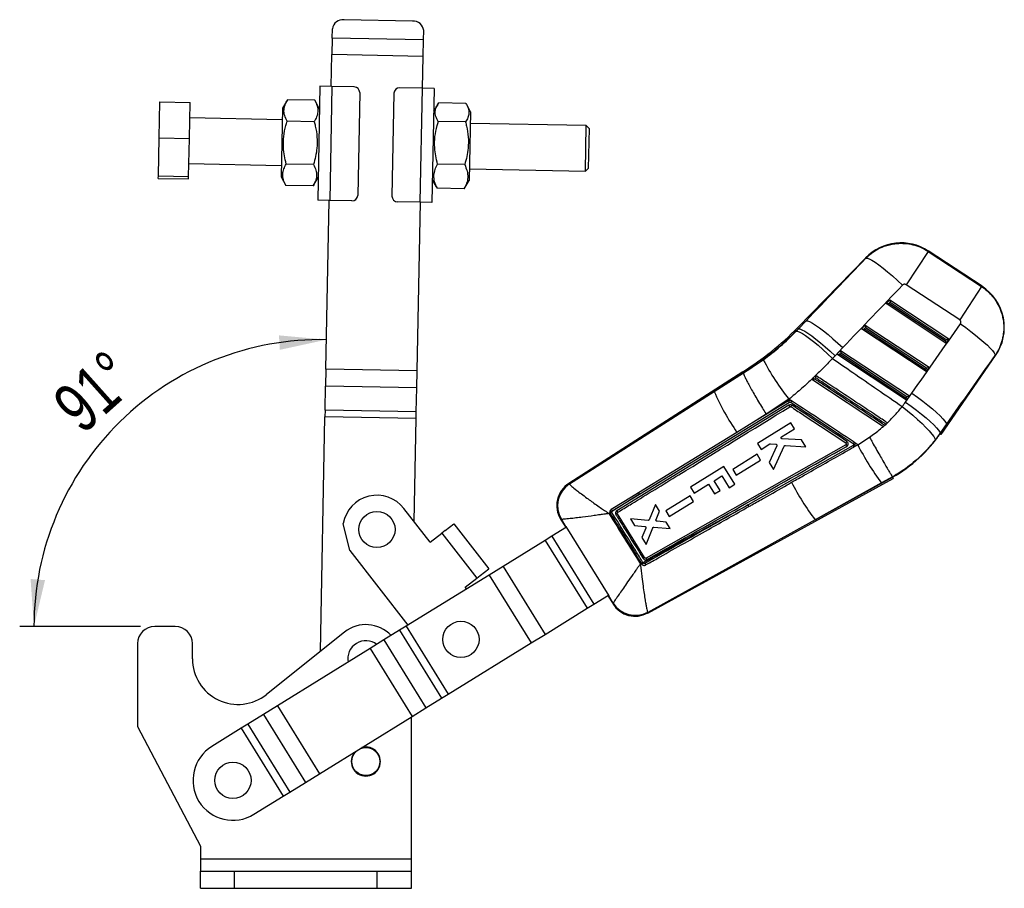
# Model space of a CAD drawing. Extents: x 53 to 379, y 16 to 291.
# Tile 13 of 17: x 53 to 122, y 211 to 272. Entities that reach past the tile are written whole.
import ezdxf

# ---------------------------------------------------------------- set-up
doc = ezdxf.new("R2010")
doc.units = 0
doc.layers.get('0').update_dxf_attribs({"linetype": 'CONTINUOUS'})
doc.layers.add('FORMATO', color=179, linetype='CONTINUOUS')
doc.styles.add('SLDTEXTSTYLE0', font='TXT', dxfattribs={"width": 0.75})
doc.dimstyles.new('SLDDIMSTYLE5', dxfattribs={"dimtxt": 3.5, "dimasz": 3.302, "dimexe": 0, "dimexo": 0.0625, "dimgap": 0.875, "dimtad": 1, "dimdec": 4, "dimlfac": 2.5, "dimzin": 12, "dimtxsty": 'SLDTEXTSTYLE0', "dimsah": 1, "dimcen": 0.09, "dimazin": 3, "dimtfac": 1, "dimtdec": 0, "dimtofl": 0, "dimtmove": 0, "dimatfit": 3, "dimtolj": 1, "dimtzin": 12})

# ---------------------------------------------------------------- blocks, each defined once
blk = doc.blocks.new('_D_9')
at = {"layer": 'FORMATO'}
blk.add_line((61.359, 229.137), (52.891, 229.137), dxfattribs=at)
blk.add_arc((74.002, 229.137), 20.111, 88.88865, 180, dxfattribs=at)
for points in [[(74.392, 249.244), (71.065, 249.547), (71.128, 248.533)], [(53.891, 229.137), (54.666, 232.387), (53.653, 232.47)]]:
    blk.add_solid(points, dxfattribs=at)
at = {"layer": 'FORMATO', "insert": (54.965, 245.146), "char_height": 3.5, "attachment_point": 1, "rotation": 41.80461, "style": 'SLDTEXTSTYLE0'}
blk.add_mtext('91°', dxfattribs=at)

msp = doc.modelspace()

# ---------------------------------------------------------------- linework, layer by layer
at = {"color": 7, "linetype": 'CONTINUOUS'}
for p, q in [((80.426393, 271.578496), (75.627296, 271.671595)), ((74.80203, 270.37691), (74.814736, 271.031913)), ((81.200826, 270.252779), (81.213532, 270.907782)), ((74.80203, 270.37691), (74.77978, 269.229973)), ((81.200826, 270.252779), (74.80203, 270.37691)), ((81.178576, 269.105842), (81.200826, 270.252779)), ((74.736515, 266.999701), (74.77978, 269.229973)), ((81.178576, 269.105842), (74.77978, 269.229973)), ((81.135311, 266.87557), (81.178576, 269.105842)), ((73.936665, 267.015218), (73.781501, 259.016723)), ((74.776507, 266.998926), (73.936665, 267.015218)), ((74.776507, 266.998926), (74.621343, 259.000431)), ((76.336214, 266.968669), (74.776507, 266.998926)), ((76.72838, 266.560986), (76.588732, 259.36234)), ((79.127929, 266.514436), (78.988281, 259.315791)), ((81.095318, 266.876346), (79.535612, 266.906603)), ((81.095318, 266.876346), (80.940154, 258.877851)), ((81.93516, 266.860054), (81.095318, 266.876346)), ((81.93516, 266.860054), (81.779996, 258.861559)), ((62.664397, 263.39854), (62.713145, 265.911435)), ((62.713145, 265.911435), (64.832747, 265.870316)), ((64.783999, 263.357422), (64.832747, 265.870316)), ((71.665429, 266.061312), (71.306121, 265.465947)), ((73.569685, 266.024371), (71.665429, 266.061312)), ((73.905632, 265.415519), (73.569685, 266.024371)), ((82.194638, 265.741724), (81.904127, 265.260355)), ((84.167519, 265.80989), (82.263263, 265.846831)), ((71.306121, 265.465947), (71.213023, 260.66685)), ((84.503638, 265.209926), (84.231487, 265.703159)), ((84.503638, 265.209926), (84.41054, 260.410829)), ((71.290605, 264.666098), (64.811824, 264.791781)), ((73.540571, 264.523542), (71.636314, 264.560483)), ((84.142368, 264.513402), (82.238112, 264.550343)), ((92.606594, 264.252585), (84.488122, 264.410077)), ((92.544529, 261.053187), (92.606594, 264.252585)), ((92.802678, 264.048744), (92.606594, 264.252585)), ((92.802678, 264.048744), (92.74837, 261.24927)), ((62.612442, 260.720306), (62.664397, 263.39854)), ((62.664397, 263.39854), (64.783999, 263.357422)), ((64.732043, 260.679187), (64.783999, 263.357422)), ((64.749758, 261.592383), (71.228539, 261.4667)), ((73.482341, 261.521886), (71.578085, 261.558827)), ((84.084311, 261.520633), (82.180055, 261.557574)), ((84.426056, 261.210679), (92.544529, 261.053187)), ((92.544529, 261.053187), (92.74837, 261.24927)), ((62.609234, 260.554966), (62.612442, 260.720306)), ((62.609234, 260.554966), (64.728836, 260.513847)), ((62.612442, 260.720306), (64.732043, 260.679187)), ((64.728836, 260.513847), (64.732043, 260.679187)), ((71.213023, 260.66685), (71.54897, 260.057998)), ((73.453226, 260.021057), (73.812534, 260.616422)), ((81.811029, 260.461258), (82.082652, 259.968983)), ((84.119464, 259.928523), (84.41054, 260.410829)), ((73.453226, 260.021057), (71.54897, 260.057998)), ((82.089795, 259.972925), (82.147148, 259.861294)), ((84.051405, 259.824353), (82.147148, 259.861294)), ((84.051405, 259.824353), (84.110943, 259.933665)), ((74.621343, 259.000431), (73.781501, 259.016723)), ((74.352184, 247.187978), (74.58135, 259.001206)), ((76.181049, 258.970174), (74.621343, 259.000431)), ((80.940154, 258.877851), (79.380447, 258.908108)), ((80.75098, 247.063846), (80.980147, 258.877075)), ((81.779996, 258.861559), (80.940154, 258.877851)), ((116.571232, 255.437019), (115.035194, 253.096445)), ((120.356105, 252.985373), (116.570076, 255.470014)), ((116.571232, 255.437019), (120.321543, 252.975819)), ((112.205746, 254.994008), (107.413807, 250.079326)), ((118.785505, 250.635245), (115.035194, 253.096445)), ((120.321543, 252.975819), (118.785505, 250.635245)), ((113.637439, 251.772664), (113.897911, 252.039808)), ((113.897911, 252.039808), (118.027118, 249.31414)), ((117.819246, 249.012275), (113.637439, 251.772664)), ((113.818298, 251.779236), (113.906548, 251.869746)), ((117.777519, 249.165775), (113.818298, 251.779236)), ((113.906548, 251.869746), (117.847947, 249.26805)), ((108.025189, 250.573585), (107.480177, 250.014613)), ((107.48683, 250.008127), (108.025189, 250.573585)), ((107.329735, 249.844345), (107.48683, 250.008127)), ((107.480177, 250.014613), (107.48683, 250.008127)), ((111.905908, 249.996781), (112.16638, 250.263925)), ((116.437386, 247.005576), (111.905908, 249.996781)), ((112.086767, 250.003352), (112.175018, 250.093863)), ((116.395658, 247.159076), (112.086767, 250.003352)), ((112.16638, 250.263925), (116.645258, 247.307441)), ((112.175018, 250.093863), (116.466087, 247.261351)), ((117.847947, 249.26805), (117.777519, 249.165775)), ((118.027118, 249.31414), (117.819246, 249.012275)), ((110.585935, 248.686641), (110.047575, 248.121182)), ((110.174377, 248.220897), (110.434849, 248.488041)), ((110.434849, 248.488041), (115.263397, 245.300742)), ((103.630779, 246.911556), (105.019307, 247.838603)), ((115.055526, 244.998877), (110.174377, 248.220897)), ((110.355237, 248.227469), (110.443487, 248.31798)), ((115.013798, 245.152377), (110.355237, 248.227469)), ((110.443487, 248.31798), (115.084227, 245.254652)), ((117.492752, 242.606983), (121.304938, 248.142933)), ((74.352184, 247.187978), (74.329057, 245.995847)), ((80.75098, 247.063846), (74.352184, 247.187978)), ((116.466087, 247.261351), (116.395658, 247.159076)), ((116.645258, 247.307441), (116.437386, 247.005576)), ((80.727853, 245.871715), (80.75098, 247.063846)), ((103.574579, 247.000703), (91.37782, 239.163161)), ((103.624015, 246.922285), (101.573127, 245.604399)), ((101.573127, 245.604399), (103.63085, 246.911248)), ((103.624015, 246.922285), (103.630779, 246.911556)), ((103.63085, 246.911248), (103.630779, 246.911556)), ((108.425893, 246.474622), (113.438785, 243.164418)), ((74.296461, 244.31554), (74.329057, 245.995847)), ((80.727853, 245.871715), (74.329057, 245.995847)), ((80.695257, 244.191409), (80.727853, 245.871715)), ((91.421852, 239.151358), (101.573127, 245.604399)), ((106.812496, 245.069608), (105.22469, 244.015291)), ((106.944085, 244.982766), (106.812496, 245.069608)), ((114.987845, 244.87187), (115.434839, 245.504472)), ((115.084227, 245.254652), (115.013798, 245.152377)), ((115.263397, 245.300742), (115.055526, 244.998877)), ((106.820092, 244.65151), (94.75599, 237.254944)), ((96.347871, 238.421137), (106.853245, 244.862416)), ((106.784893, 244.960151), (104.515035, 243.568529)), ((73.968214, 227.394885), (74.28721, 243.838688)), ((74.296461, 244.31554), (74.28721, 243.838688)), ((80.686006, 243.714556), (74.28721, 243.838688)), ((80.695257, 244.191409), (74.296461, 244.31554)), ((80.54589, 236.491777), (80.686006, 243.714556)), ((80.686006, 243.714556), (80.695257, 244.191409)), ((105.22469, 244.015291), (104.515035, 243.568529)), ((104.515035, 243.568529), (103.17473, 242.746894)), ((106.948805, 243.422085), (104.601046, 241.970105)), ((106.302441, 242.445623), (107.206635, 243.004844)), ((107.206635, 243.004844), (106.948805, 243.422085)), ((113.438785, 243.164418), (113.441159, 243.162851)), ((113.441159, 243.162851), (113.440429, 243.163333)), ((113.441159, 243.162851), (113.719572, 243.417241)), ((113.5286, 243.243882), (113.621541, 243.328214)), ((113.719572, 243.417241), (113.71813, 243.418193)), ((117.855688, 243.29747), (117.408694, 242.664868)), ((117.416406, 242.659557), (117.855688, 243.29747)), ((103.17473, 242.746894), (98.640787, 239.967988)), ((107.695794, 242.213244), (106.340174, 242.295196)), ((111.6359, 241.885681), (112.455751, 242.411552)), ((117.416406, 242.659557), (117.408694, 242.664868)), ((117.492752, 242.606983), (117.416406, 242.659557)), ((110.799911, 241.866832), (96.809405, 233.937056)), ((111.310739, 241.832932), (103.950226, 237.659018)), ((104.601046, 241.970105), (104.858895, 241.552846)), ((104.858895, 241.552846), (105.479136, 241.936438)), ((105.969807, 241.803563), (105.423268, 240.639553)), ((105.527904, 241.948312), (105.902246, 241.919692)), ((105.729543, 240.143936), (106.488683, 241.784272)), ((106.567769, 241.83114), (107.991201, 241.735192)), ((107.991201, 241.735192), (107.695794, 242.213244)), ((111.366675, 241.721478), (111.422435, 241.768242)), ((111.424013, 242.02557), (111.378172, 242.067326)), ((111.422435, 241.768242), (111.6359, 241.885681)), ((111.422435, 241.768242), (111.43061, 241.778788)), ((111.6359, 241.885681), (111.424013, 242.02557)), ((104.585295, 241.210416), (102.872333, 240.151029)), ((104.832383, 240.810562), (104.585295, 241.210416)), ((102.257651, 240.359085), (99.910778, 238.90824)), ((103.030668, 239.108661), (102.257651, 240.359085)), ((103.119434, 239.751162), (104.832383, 240.810562)), ((105.423268, 240.639553), (105.729543, 240.143936)), ((98.640787, 239.967988), (96.278527, 238.520423)), ((96.916361, 230.082864), (114.131585, 239.517488)), ((101.568132, 239.35616), (102.115736, 239.694691)), ((102.115736, 239.694691), (102.63083, 238.86148)), ((102.872333, 240.151029), (103.119434, 239.751162)), ((108.647016, 236.617432), (114.086322, 239.598387)), ((114.072742, 239.622645), (113.306929, 239.200038)), ((114.072781, 239.622586), (114.072742, 239.622645)), ((114.086322, 239.598387), (114.072781, 239.622586)), ((99.910778, 238.90824), (100.1687, 238.491027)), ((100.1687, 238.491027), (101.168295, 239.108979)), ((101.168295, 239.108979), (101.586665, 238.432227)), ((101.986503, 238.679408), (101.568132, 239.35616)), ((102.63083, 238.86148), (103.030668, 239.108661)), ((113.306929, 239.200038), (108.647016, 236.617432)), ((96.347871, 238.421137), (94.388792, 237.183896)), ((94.427639, 237.242909), (96.347871, 238.421137)), ((99.890046, 238.307791), (98.17711, 237.248415)), ((100.137133, 237.907936), (99.890046, 238.307791)), ((101.586665, 238.432227), (101.986503, 238.679408)), ((96.587557, 233.621071), (103.950226, 237.659018)), ((97.450819, 237.689554), (97.018515, 236.625369)), ((97.735584, 237.228723), (97.450819, 237.689554)), ((98.424211, 236.848547), (100.137133, 237.907936)), ((81.670974, 235.045286), (79.829117, 237.413315)), ((94.270076, 237.10889), (94.194768, 237.061307)), ((94.270076, 237.10889), (94.291223, 237.062839)), ((96.700324, 233.964797), (94.78719, 237.034327)), ((94.806584, 237.141825), (94.813832, 237.146849)), ((97.500178, 236.630936), (97.735584, 237.228723)), ((98.17711, 237.248415), (98.424211, 236.848547)), ((76.040271, 234.466342), (75.572459, 236.363911)), ((82.725537, 235.865526), (83.320701, 236.328447)), ((83.320701, 236.328447), (85.776511, 233.171075)), ((91.214305, 236.098235), (90.194339, 235.467688)), ((90.811475, 236.665441), (91.145928, 236.124433)), ((90.865474, 236.653093), (90.856291, 236.657098)), ((91.179426, 236.144941), (90.865474, 236.653093)), ((91.146897, 236.125027), (91.145928, 236.124433)), ((91.183778, 236.147605), (91.179426, 236.144941)), ((91.183778, 236.147605), (94.18997, 231.285867)), ((96.936199, 236.575013), (95.705668, 236.682326)), ((95.705668, 236.682326), (95.995738, 236.212922)), ((95.995738, 236.212922), (96.712965, 236.154844)), ((108.647016, 236.617432), (96.926026, 230.126273)), ((97.35349, 236.103179), (98.487874, 236.011303)), ((98.208564, 236.463306), (97.56845, 236.519879)), ((98.487874, 236.011303), (98.208564, 236.463306)), ((81.670974, 235.045286), (82.48084, 235.675201)), ((82.725537, 235.865526), (82.48084, 235.675201)), ((82.48084, 235.675201), (84.936651, 232.517829)), ((90.194339, 235.467688), (89.726517, 235.178479)), ((90.194339, 235.467688), (93.139016, 230.704404)), ((96.781899, 236.042815), (96.511753, 235.377885)), ((96.511753, 235.377885), (96.812647, 234.890964)), ((96.812647, 234.890964), (97.271523, 236.052117)), ((89.726517, 235.178479), (86.773389, 233.352846)), ((89.726517, 235.178479), (92.671194, 230.415195)), ((76.040271, 234.466342), (80.110251, 229.233674)), ((86.773389, 233.352846), (85.795215, 232.748136)), ((86.773389, 233.352846), (89.718066, 228.589562)), ((96.402194, 233.519584), (96.4748, 233.559335)), ((96.4748, 233.559335), (96.478837, 233.55286)), ((96.478837, 233.55286), (96.500048, 233.518835)), ((96.608107, 233.588243), (96.587557, 233.621071)), ((85.795215, 232.748136), (79.993437, 229.161459)), ((84.936651, 232.517829), (85.181347, 232.708155)), ((85.181347, 232.708155), (85.776511, 233.171075)), ((85.795215, 232.748136), (88.739892, 227.984852)), ((84.126785, 231.887914), (84.936651, 232.517829)), ((84.21671, 231.772299), (84.126785, 231.887914)), ((93.139016, 230.704404), (94.159444, 231.335235)), ((94.151854, 231.262073), (94.152305, 231.262355)), ((94.151854, 231.262073), (94.484286, 230.724334)), ((94.184033, 231.282162), (94.18997, 231.285867)), ((94.498019, 230.774027), (94.184033, 231.282162)), ((92.671194, 230.415195), (93.139016, 230.704404)), ((94.497288, 230.766863), (94.498019, 230.774027)), ((89.718066, 228.589562), (92.671194, 230.415195)), ((96.918166, 230.137346), (96.926026, 230.126273)), ((79.993437, 229.161459), (79.525615, 228.87225)), ((79.993437, 229.161459), (82.938114, 224.398175)), ((63.798695, 229.137174), (62.358695, 229.137174)), ((75.659831, 228.747582), (70.197182, 224.37939)), ((79.525615, 228.87225), (78.428793, 228.194191)), ((79.525615, 228.87225), (82.470292, 224.108965)), ((88.739892, 227.984852), (89.718066, 228.589562)), ((61.158695, 227.937174), (61.158695, 222.137174)), ((64.998695, 226.878601), (64.998695, 227.937174)), ((78.428793, 228.194191), (77.450619, 227.589481)), ((78.428793, 228.194191), (81.37347, 223.430907)), ((82.938114, 224.398175), (88.739892, 227.984852)), ((77.450619, 227.589481), (70.968372, 223.582136)), ((77.450619, 227.589481), (80.395296, 222.826197)), ((82.470292, 224.108965), (82.938114, 224.398175)), ((81.37347, 223.430907), (82.470292, 224.108965)), ((69.990198, 222.977425), (68.893376, 222.299367)), ((70.968372, 223.582136), (69.990198, 222.977425)), ((69.990198, 222.977425), (72.934875, 218.214141)), ((70.968372, 223.582136), (73.913049, 218.818851)), ((80.395296, 222.826197), (81.37347, 223.430907)), ((68.893376, 222.299367), (68.425554, 222.010158)), ((68.893376, 222.299367), (71.838054, 217.536083)), ((73.913049, 218.818851), (80.395296, 222.826197)), ((80.358695, 212.827174), (80.358695, 222.80357)), ((61.158695, 222.137174), (65.558695, 213.737174)), ((68.425554, 222.010158), (66.366357, 220.737156)), ((68.425554, 222.010158), (71.370231, 217.246873)), ((72.934875, 218.214141), (73.913049, 218.818851)), ((71.838054, 217.536083), (72.934875, 218.214141)), ((71.370231, 217.246873), (71.838054, 217.536083)), ((69.311034, 215.973871), (71.370231, 217.246873)), ((65.558695, 213.737174), (65.558695, 212.827174)), ((65.558695, 212.827174), (65.558695, 211.987174)), ((80.358695, 212.827174), (65.558695, 212.827174)), ((80.358695, 211.987174), (80.358695, 212.827174)), ((65.558695, 211.987174), (67.958695, 211.987174)), ((65.558695, 210.787174), (65.558695, 211.987174)), ((67.958695, 210.787174), (67.958695, 211.987174)), ((67.958695, 211.987174), (77.958695, 211.987174)), ((77.958695, 210.787174), (77.958695, 211.987174)), ((77.958695, 211.987174), (80.358695, 211.987174)), ((80.358695, 210.787174), (80.358695, 211.987174)), ((65.558695, 210.787174), (67.958695, 210.787174)), ((67.958695, 210.787174), (77.958695, 210.787174)), ((77.958695, 210.787174), (80.358695, 210.787174))]:
    msp.add_line(p, q, dxfattribs=at)
at = {"color": 8, "linetype": 'CONTINUOUS'}
for p, q in [((116.570076, 255.470014), (116.571232, 255.437019)), ((112.212009, 254.960029), (112.205746, 254.994008)), ((120.321543, 252.975819), (120.356105, 252.985373)), ((107.413807, 250.079326), (107.480177, 250.014613)), ((121.304938, 248.142933), (121.267224, 248.138489)), ((103.57477, 247.000406), (103.624015, 246.922285)), ((117.416406, 242.659557), (117.492752, 242.606983)), ((91.37782, 239.163161), (91.421852, 239.151358)), ((90.856291, 236.657098), (90.811475, 236.665441)), ((94.484286, 230.724334), (94.497288, 230.766863)), ((96.926026, 230.126273), (96.916361, 230.082864))]:
    msp.add_line(p, q, dxfattribs=at)
at = {"color": 7, "linetype": 'CONTINUOUS', "flags": 128}
for points in [[(112.212009, 254.960029), (112.300105, 254.965333), (112.438188, 254.919859), (112.623167, 254.824626), (112.850906, 254.681763), (113.116311, 254.494465), (113.413445, 254.266922), (113.735662, 254.004223), (114.075755, 253.712245), (114.426117, 253.397518), (114.778911, 253.067081)], [(108.025189, 250.573585), (108.12353, 250.566878), (108.268957, 250.512368), (108.458382, 250.411212), (108.687786, 250.265558), (108.952299, 250.078497), (109.246307, 249.853999), (109.563569, 249.59683), (109.89735, 249.312449), (110.240568, 249.00689), (110.585935, 248.686641)], [(107.48683, 250.008127), (107.58517, 250.00142), (107.730597, 249.946909), (107.920022, 249.845754), (108.149426, 249.7001), (108.413939, 249.513038), (108.707947, 249.288541), (109.025209, 249.031372), (109.358991, 248.74699), (109.702208, 248.441432), (110.047575, 248.121182)], [(118.83933, 250.350343), (119.205301, 250.089786), (119.559552, 249.827089), (119.895278, 249.567301), (120.206028, 249.315412), (120.485833, 249.076261), (120.729317, 248.854443), (120.931803, 248.654218), (121.0894, 248.479435), (121.19908, 248.333451), (121.258737, 248.21907), (121.267224, 248.138489)], [(107.329735, 249.844345), (107.427777, 249.836478), (107.572276, 249.780385), (107.760171, 249.677255), (107.987483, 249.529272), (108.249397, 249.339572), (108.540363, 249.112171), (108.854221, 248.851888), (109.184321, 248.564235), (109.523671, 248.255305), (109.865083, 247.931642)], [(115.434839, 245.504472), (115.825417, 245.22286), (116.201982, 244.939255), (116.556215, 244.659919), (116.880296, 244.391021), (117.167068, 244.138499), (117.410197, 243.90793), (117.604315, 243.704404), (117.745135, 243.532417), (117.829547, 243.395766), (117.855688, 243.29747)], [(114.755446, 244.561768), (115.132067, 244.257426), (115.494841, 243.951578), (115.835673, 243.651047), (116.14696, 243.362537), (116.421756, 243.092486), (116.653931, 242.846918), (116.838304, 242.631312), (116.970764, 242.450479), (117.048353, 242.308453), (117.069341, 242.208403)], [(114.987845, 244.87187), (115.378424, 244.590258), (115.754988, 244.306653), (116.109222, 244.027317), (116.433303, 243.758419), (116.720074, 243.505897), (116.963203, 243.275327), (117.157321, 243.071802), (117.298141, 242.899815), (117.382553, 242.763164), (117.408694, 242.664868)], [(96.278527, 238.520423), (96.077341, 238.397147), (95.248052, 237.889015), (94.357502, 237.34337)]]:
    msp.add_lwpolyline(points, dxfattribs=at)
at = {"color": 7, "linetype": 'CONTINUOUS'}
for centre, radius in [((77.934694, 235.939828), 1.27), ((83.824062, 228.237717), 1.27), ((77.158695, 219.673174), 0.98), ((67.838695, 218.355513), 1.27)]:
    msp.add_circle(centre, radius, dxfattribs=at)
for centre, radius, start, end in [((75.547242, 270.937363), 0.738583, 83.77757501, 172.64510242), ((80.47791, 270.841712), 0.738583, 5.13219519, 93.9997226), ((76.328455, 266.568744), 0.4, 358.8886488, 88.8886488), ((79.527853, 266.506678), 0.4, 88.8886488, 178.8886488), ((76.188808, 259.370098), 0.4, 268.8886488, 358.8886488), ((79.388206, 259.308033), 0.4, 178.8886488, 268.8886488), ((114.676631, 252.584833), 3.451, 56.42242017, 136.00497238), ((118.46266, 250.100192), 3.451, 325.13827897, 57.09362998), ((92.955429, 264.176608), 20.193515, 301.72744624, 315.72448547), ((92.955429, 264.176608), 20.286212, 301.72907431, 315.72448547), ((119.492233, 255.246075), 16.25842, 207.10408304, 218.74972913), ((116.705709, 252.208466), 16.510868, 203.57711798, 214.96327048), ((106.365123, 244.336762), 0.55323, 21.73477619, 34.6754728), ((100.957782, 248.607579), 7.255719, 325.9044602, 326.92557548), ((109.045412, 248.42402), 10.163788, 299.73358209, 325.44778812), ((109.045412, 248.42402), 10.163788, 299.73358209, 325.44778812), ((105.436249, 245.919232), 7.081216, 326.11879981, 327.04629827), ((127.544784, 249.921631), 17.823274, 206.79940662, 216.98099952), ((92.365496, 237.626142), 1.827, 122.07942543, 212.28005274), ((92.416229, 237.614639), 1.83038, 122.90600987, 211.54296107), ((92.435089, 237.600626), 1.833442, 123.23744219, 211.1182247), ((122.447105, 247.057586), 17.304314, 206.82543052, 217.10852652), ((77.934694, 235.939828), 2.4, 37.87584989, 169.82232549), ((95.888779, 238.174353), 0.521217, 28.26016937, 41.60285659), ((103.42557, 237.327529), 0.620603, 20.85102644, 32.28554367), ((94.25415, 236.30133), 0.892777, 81.32601047, 89.4928951), ((98.972547, 229.644128), 8.772232, 121.41061931, 122.2525653), ((98.32136, 231.19945), 6.821741, 121.20317951, 122.16493381), ((102.436291, 224.178224), 11.107432, 121.77334867, 122.43540824), ((97.868844, 231.506588), 2.433668, 121.20088279, 124.22482026), ((101.212646, 226.637001), 8.605675, 121.62399349, 122.38981896), ((96.038308, 231.685034), 1.827, 211.07911272, 299.28500264), ((96.051216, 231.733976), 1.8303, 211.89674996, 298.55222098), ((96.048814, 231.750834), 1.832789, 212.20580734, 298.31590805), ((77.158695, 226.873174), 2.4, 42.67185726, 128.64747417), ((62.358695, 227.937174), 1.2, 90, 180), ((63.798695, 227.937174), 1.2, 0, 90), ((77.158695, 226.873174), 1.27, 52.75590537, 190.69306557), ((68.198695, 226.878601), 3.2, 180, 308.64747417), ((67.838695, 218.355513), 2.8, 121.72448547, 301.72448547), ((77.158695, 219.673174), 1.02, 137.82341942, 270), ((77.158695, 219.673174), 1.02, 270, 105.62555152)]:
    msp.add_arc(centre, radius, start, end, dxfattribs=at)
for centre, major_axis, ratio, start_param, end_param in [((137.719425, 246.266964), (109.109011, 110.9605), 0.156481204, 1.645959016, 1.68509894), ((137.963482, 246.63885), (109.043619, 111.02428), 0.135617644, 1.645791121, 1.684931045), ((113.915701, 251.883692), (-0.016897, 0.156871), 0.067363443, 0.091180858, 1.652554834), ((113.82745, 251.793181), (0.189442, 0.020406), 0.06773113, 3.223351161, 4.656764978), ((112.09592, 250.017298), (0.189442, 0.020406), 0.06773113, 3.223351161, 4.656764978), ((112.18417, 250.107809), (-0.016897, 0.156871), 0.067363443, 0.091180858, 1.652554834), ((105.397333, 268.010894), (86.683975, 125.76317), 0.138218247, 4.628262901, 4.667117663), ((117.857099, 249.281995), (0.170343, 0.033141), 0.068966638, 4.645223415, 6.206597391), ((110.452639, 248.331925), (-0.016897, 0.156871), 0.067363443, 0.091180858, 1.652554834), ((117.786671, 249.179721), (-0.032504, 0.16707), 0.068599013, 1.641013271, 3.074427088), ((93.043659, 264.311051), (12.882816, 19.63049), 0.999926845, 4.521084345, 4.532290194), ((110.364389, 248.241415), (0.189442, 0.020406), 0.06773113, 3.223351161, 4.656764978), ((105.153277, 267.639008), (86.692785, 125.757103), 0.159482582, 4.6282833, 4.667138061), ((116.404811, 247.173022), (-0.032504, 0.16707), 0.068599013, 1.641013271, 3.074427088), ((116.475239, 247.275296), (0.170343, 0.033141), 0.068966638, 4.645223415, 6.206597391), ((115.02295, 245.166323), (-0.032504, 0.16707), 0.068599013, 1.641013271, 3.074427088), ((115.093379, 245.268597), (0.170343, 0.033141), 0.068966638, 4.645223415, 6.206597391), ((109.335403, 248.865902), (3.797677, 5.786799), 0.999926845, 4.622021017, 4.678015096), ((111.92196, 248.843604), (20.776315, 12.718713), 0.069928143, 3.141908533, 3.176067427), ((114.816394, 244.161593), (20.664256, 12.899977), 0.069928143, 3.10711788, 3.141276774)]:
    msp.add_ellipse(centre, major_axis=major_axis, ratio=ratio, start_param=start_param, end_param=end_param, dxfattribs=at)
for points, knots in [([(71.636314, 264.560483), (71.571781, 264.692044), (71.441316, 264.958019), (71.399286, 265.349163), (71.479319, 265.720742), (71.603014, 265.947097), (71.665429, 266.061312)], [0, 0, 0, 0, 0.264602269, 0.534942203, 0.765340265, 1, 1, 1, 1]), ([(73.569685, 266.024371), (73.634218, 265.89281), (73.764684, 265.626835), (73.806714, 265.235691), (73.726681, 264.864112), (73.602985, 264.637757), (73.540571, 264.523542)], [0, 0, 0, 0, 0.264602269, 0.534942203, 0.765340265, 1, 1, 1, 1]), ([(82.238112, 264.550343), (82.173235, 264.664169), (82.042074, 264.894289), (81.999014, 265.232309), (82.078061, 265.553105), (82.201153, 265.748326), (82.263263, 265.846831)], [0, 0, 0, 0, 0.264602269, 0.534942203, 0.765340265, 1, 1, 1, 1]), ([(84.167519, 265.80989), (84.232396, 265.696064), (84.363557, 265.465945), (84.406617, 265.127924), (84.32757, 264.807128), (84.204478, 264.611907), (84.142368, 264.513402)], [0, 0, 0, 0, 0.264602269, 0.534942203, 0.765340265, 1, 1, 1, 1]), ([(71.578085, 261.558827), (71.531697, 261.748361), (71.438474, 262.12926), (71.362262, 262.774391), (71.381964, 263.492886), (71.50207, 264.107481), (71.60652, 264.459942), (71.636314, 264.560483)], [0, 0, 0, 0, 0.192050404, 0.385956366, 0.637933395, 0.896719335, 1, 1, 1, 1]), ([(73.540571, 264.523542), (73.566444, 264.42192), (73.655534, 264.072), (73.752714, 263.453555), (73.746207, 262.736693), (73.644423, 262.088512), (73.536574, 261.711481), (73.482341, 261.521886)], [0, 0, 0, 0, 0.103281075, 0.3556324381, 0.6140411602, 0.8059155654, 1, 1, 1, 1]), ([(82.180055, 261.557574), (82.133656, 261.74655), (82.040412, 262.126328), (81.964163, 262.769553), (81.983823, 263.48592), (82.103894, 264.098689), (82.208323, 264.450102), (82.238112, 264.550343)], [0, 0, 0, 0, 0.1920504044, 0.3859563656, 0.6379333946, 0.8967193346, 1, 1, 1, 1]), ([(84.142368, 264.513402), (84.168247, 264.412079), (84.257358, 264.063189), (84.354573, 263.44657), (84.348107, 262.73183), (84.246361, 262.085573), (84.138533, 261.709664), (84.084311, 261.520633)], [0, 0, 0, 0, 0.103281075, 0.355632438, 0.61404116, 0.805915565, 1, 1, 1, 1]), ([(71.54897, 260.057998), (71.484437, 260.189559), (71.353971, 260.455534), (71.311942, 260.846678), (71.391974, 261.218257), (71.51567, 261.444612), (71.578085, 261.558827)], [0, 0, 0, 0, 0.2646022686, 0.5349422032, 0.7653402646, 1, 1, 1, 1]), ([(73.482341, 261.521886), (73.546874, 261.390325), (73.677339, 261.12435), (73.719369, 260.733206), (73.639336, 260.361627), (73.515641, 260.135272), (73.453226, 260.021057)], [0, 0, 0, 0, 0.264602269, 0.534942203, 0.765340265, 1, 1, 1, 1]), ([(82.147148, 259.861294), (82.082944, 260.009818), (81.953144, 260.310088), (81.9121, 260.752046), (81.993075, 261.1722), (82.117349, 261.428334), (82.180055, 261.557574)], [0, 0, 0, 0, 0.264602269, 0.534942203, 0.765340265, 1, 1, 1, 1]), ([(84.084311, 261.520633), (84.148515, 261.372109), (84.278315, 261.071839), (84.319359, 260.629881), (84.238384, 260.209727), (84.114111, 259.953593), (84.051405, 259.824353)], [0, 0, 0, 0, 0.264602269, 0.534942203, 0.765340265, 1, 1, 1, 1]), ([(112.212009, 254.960029), (112.253756, 255.001481), (112.337359, 255.084495), (112.572851, 255.290013), (112.946691, 255.551872), (113.42078, 255.77362), (113.854637, 255.906077), (114.288229, 255.988028), (114.798402, 256.013482), (115.36742, 255.94729), (115.922397, 255.785799), (116.317822, 255.597532), (116.526375, 255.465432), (116.571232, 255.437019)], [0, 0, 0, 0, 0.0371808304, 0.0744593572, 0.1974786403, 0.3242092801, 0.4034354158, 0.483622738, 0.6025179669, 0.7247526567, 0.8439084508, 0.9664266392, 1, 1, 1, 1]), ([(115.035194, 253.096445), (115.032555, 253.098122), (115.010994, 253.111818), (114.965152, 253.129212), (114.904434, 253.131055), (114.845544, 253.116069), (114.805501, 253.093029), (114.783899, 253.071949), (114.778911, 253.067081)], [0, 0, 0, 0, 0.03351093, 0.273759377, 0.513952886, 0.673693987, 0.924655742, 1, 1, 1, 1]), ([(120.321543, 252.975819), (120.458102, 252.877097), (120.73122, 252.679653), (121.096574, 252.296254), (121.413537, 251.845486), (121.67721, 251.295755), (121.838696, 250.702097), (121.888738, 250.0864), (121.839521, 249.503649), (121.690775, 248.940119), (121.490201, 248.484058), (121.326358, 248.230135), (121.267224, 248.138489)], [0, 0, 0, 0, 0.092114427, 0.184228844, 0.28839258, 0.392556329, 0.516343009, 0.622683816, 0.729024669, 0.834678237, 0.940331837, 1, 1, 1, 1]), ([(118.83933, 250.350343), (118.842877, 250.35575), (118.858903, 250.380187), (118.87671, 250.430276), (118.877457, 250.490362), (118.862258, 250.546977), (118.834468, 250.596732), (118.801145, 250.622943), (118.785505, 250.635245)], [0, 0, 0, 0, 0.060463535, 0.273245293, 0.486139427, 0.609924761, 0.816920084, 1, 1, 1, 1]), ([(105.019307, 247.838603), (105.423075, 248.146112), (106.238824, 248.767387), (106.963665, 249.482957), (107.329735, 249.844345)], [0, 0, 0, 0, 0.4949650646, 1, 1, 1, 1]), ([(109.865083, 247.931642), (109.629119, 247.681308), (109.156293, 247.179689), (108.405595, 246.452557), (107.626682, 245.743536), (107.08423, 245.294532), (106.812496, 245.069608)], [0, 0, 0, 0, 0.247629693, 0.496201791, 0.747628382, 1, 1, 1, 1]), ([(109.865083, 247.931642), (110.340176, 247.603116), (111.968459, 246.477163), (113.59997, 245.355884), (114.755446, 244.561768)], [0, 0, 0, 0, 0.291775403, 1, 1, 1, 1]), ([(103.63085, 246.911248), (103.634807, 246.884137), (103.642721, 246.829916), (103.715637, 246.653505), (103.832507, 246.410969), (103.992728, 246.104738), (104.192231, 245.743008), (104.42422, 245.337579), (104.683248, 244.898503), (104.943073, 244.469114), (105.12655, 244.172303), (105.21455, 244.031513), (105.22469, 244.015291)], [0, 0, 0, 0, 0.112227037, 0.224454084, 0.336681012, 0.448907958, 0.561137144, 0.673366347, 0.785599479, 0.897832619, 0.988228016, 1, 1, 1, 1]), ([(108.698945, 246.732602), (108.642812, 246.679567), (108.551819, 246.593597), (108.460773, 246.507577), (108.425893, 246.474622)], [0, 0, 0, 0, 0.61689656, 1, 1, 1, 1]), ([(108.618538, 246.487019), (108.618065, 246.486979), (108.598762, 246.485344), (108.553914, 246.481694), (108.495334, 246.477386), (108.453383, 246.47486), (108.431263, 246.473971), (108.427775, 246.474347), (108.426024, 246.474536)], [0, 0, 0, 0, 0.005771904, 0.235421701, 0.548320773, 0.748197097, 0.873604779, 1, 1, 1, 1]), ([(108.618538, 246.487019), (108.628147, 246.496076), (108.65845, 246.524638), (108.688748, 246.553195), (108.709438, 246.572697)], [0, 0, 0, 0, 0.317086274, 1, 1, 1, 1]), ([(113.5286, 243.243882), (113.460845, 243.288634), (113.122071, 243.512392), (111.699223, 244.452178), (110.13029, 245.488471), (108.832384, 246.345769), (108.618538, 246.487019)], [0, 0, 0, 0, 0.041397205, 0.206986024, 0.869341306, 1, 1, 1, 1]), ([(108.709438, 246.572697), (108.709396, 246.57317), (108.70764, 246.592965), (108.704417, 246.631177), (108.700986, 246.677422), (108.699102, 246.708743), (108.698363, 246.727703), (108.698755, 246.730999), (108.698945, 246.732602)], [0, 0, 0, 0, 0.006562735, 0.2747170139, 0.5243498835, 0.6932311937, 0.8508419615, 1, 1, 1, 1]), ([(113.71813, 243.418193), (113.661634, 243.4555), (113.334101, 243.671785), (111.922419, 244.603987), (110.305853, 245.671483), (108.960325, 246.56), (108.698945, 246.732602)], [0, 0, 0, 0, 0.0337677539, 0.1957685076, 0.8437715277, 1, 1, 1, 1]), ([(108.709438, 246.572697), (108.777192, 246.527944), (109.115961, 246.304179), (110.538793, 245.36437), (112.108407, 244.32763), (113.407012, 243.469909), (113.621541, 243.328214)], [0, 0, 0, 0, 0.041380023, 0.206900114, 0.868980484, 1, 1, 1, 1]), ([(94.813832, 237.146849), (94.858777, 237.174386), (95.180175, 237.371299), (96.607377, 238.245742), (100.584414, 240.682722), (104.284535, 242.95108), (106.879023, 244.541629)], [0, 0, 0, 0, 0.011174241, 0.079907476, 0.354840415, 1, 1, 1, 1]), ([(106.944085, 244.982766), (106.924109, 244.98629), (106.881473, 244.993813), (106.82594, 244.982111), (106.795335, 244.96574), (106.784891, 244.960153)], [0, 0, 0, 0, 0.36737786, 0.784133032, 1, 1, 1, 1]), ([(106.785177, 244.960326), (106.786583, 244.959601), (106.789394, 244.958152), (106.802184, 244.941336), (106.819657, 244.915803), (106.835276, 244.891472), (106.846552, 244.873365), (106.850748, 244.866502), (106.853245, 244.862416)], [0, 0, 0, 0, 0.217853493, 0.435706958, 0.6535612, 0.871417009, 0.92346682, 1, 1, 1, 1]), ([(107.037801, 244.64793), (107.028946, 244.653191), (107.000494, 244.670091), (106.945294, 244.684026), (106.877695, 244.680115), (106.838636, 244.660719), (106.820092, 244.65151)], [0, 0, 0, 0, 0.13463596, 0.432558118, 0.730591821, 1, 1, 1, 1]), ([(106.853245, 244.862416), (106.859088, 244.865388), (106.873217, 244.872573), (106.898678, 244.875565), (106.922928, 244.870964), (106.935928, 244.863613), (106.940833, 244.86084)], [0, 0, 0, 0, 0.212941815, 0.514984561, 0.817017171, 1, 1, 1, 1]), ([(106.879023, 244.541629), (106.88704, 244.545546), (106.903514, 244.553593), (106.931548, 244.554455), (106.952849, 244.54834), (106.963464, 244.541909), (106.966271, 244.540208)], [0, 0, 0, 0, 0.289460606, 0.594776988, 0.892810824, 1, 1, 1, 1]), ([(107.002546, 244.956682), (107.00187, 244.955515), (107.000517, 244.953182), (106.989181, 244.935497), (106.972401, 244.909569), (106.957355, 244.88646), (106.946647, 244.870032), (106.943175, 244.864708), (106.940706, 244.860922)], [0, 0, 0, 0, 0.223823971, 0.447647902, 0.67147298, 0.895300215, 0.925553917, 1, 1, 1, 1]), ([(106.940832, 244.860839), (107.662588, 244.384096), (109.120637, 243.421005), (110.578727, 242.457967), (111.315041, 241.971647)], [0, 0, 0, 0, 0.495014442, 1, 1, 1, 1]), ([(107.002546, 244.956682), (106.984159, 244.966711), (106.965253, 244.977023), (106.944652, 244.982612), (106.944085, 244.982766)], [0, 0, 0, 0, 0.972485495, 1, 1, 1, 1]), ([(106.966272, 244.540208), (107.026282, 244.500579), (107.357325, 244.281971), (108.636774, 243.437081), (109.85623, 242.631838), (110.804648, 242.005569)], [0, 0, 0, 0, 0.046903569, 0.258739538, 1, 1, 1, 1]), ([(111.378171, 242.067325), (110.648894, 242.548878), (109.19034, 243.511982), (107.731811, 244.475115), (107.002546, 244.956682)], [0, 0, 0, 0, 0.499999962, 1, 1, 1, 1]), ([(110.876539, 242.112422), (110.23679, 242.534965), (108.957195, 243.380115), (107.677631, 244.225304), (107.037801, 244.64793)], [0, 0, 0, 0, 0.499962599, 1, 1, 1, 1]), ([(113.71813, 243.418193), (113.810632, 243.50751), (113.99581, 243.68631), (114.259993, 243.968164), (114.515107, 244.258993), (114.675284, 244.460781), (114.755446, 244.561768)], [0, 0, 0, 0, 0.248842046, 0.498147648, 0.748843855, 1, 1, 1, 1]), ([(112.455751, 242.411552), (112.589024, 242.503387), (112.855988, 242.687345), (113.180891, 242.942965), (113.371373, 243.106532), (113.438785, 243.164418)], [0, 0, 0, 0, 0.3917575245, 0.7847418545, 1, 1, 1, 1]), ([(106.267634, 242.351993), (106.265744, 242.360999), (106.261965, 242.379009), (106.268113, 242.406328), (106.281616, 242.429951), (106.295702, 242.440551), (106.302441, 242.445623)], [0, 0, 0, 0, 0.25503237, 0.510044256, 0.765582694, 1, 1, 1, 1]), ([(106.340174, 242.295196), (106.331102, 242.296656), (106.312956, 242.299576), (106.289637, 242.31507), (106.274559, 242.333645), (106.269488, 242.34708), (106.267634, 242.351993)], [0, 0, 0, 0, 0.279842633, 0.559709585, 0.839009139, 1, 1, 1, 1]), ([(112.455751, 242.411552), (112.464774, 242.395548), (112.50384, 242.32626), (112.573071, 242.203615), (112.721099, 241.941791), (112.927514, 241.577901), (113.17872, 241.137463), (113.412547, 240.730118), (113.618053, 240.375009), (113.793471, 240.075247), (113.929603, 239.846703), (114.029192, 239.684397), (114.058088, 239.643424), (114.072742, 239.622645)], [0, 0, 0, 0, 0.0114815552, 0.0497090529, 0.0880592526, 0.2004268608, 0.3160528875, 0.4284165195, 0.5440384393, 0.6563996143, 0.7720191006, 0.8843802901, 1, 1, 1, 1]), ([(117.408694, 242.664868), (117.353755, 242.587633), (117.243835, 242.433104), (117.127521, 242.283323), (117.069341, 242.208403)], [0, 0, 0, 0, 0.499805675, 1, 1, 1, 1]), ([(96.874763, 233.834941), (99.204603, 235.155511), (103.868072, 237.798801), (108.53107, 240.443269), (110.864464, 241.766577)], [0, 0, 0, 0, 0.499593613, 1, 1, 1, 1]), ([(105.479136, 241.936438), (105.487367, 241.940587), (105.502738, 241.948336), (105.519922, 241.948319), (105.527904, 241.948312)], [0, 0, 0, 0, 0.535505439, 1, 1, 1, 1]), ([(105.902246, 241.919692), (105.911518, 241.917862), (105.930063, 241.914202), (105.953468, 241.89743), (105.96835, 241.877718), (105.973072, 241.863627), (105.974817, 241.858421)], [0, 0, 0, 0, 0.279088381, 0.558200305, 0.836768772, 1, 1, 1, 1]), ([(105.974817, 241.858421), (105.976336, 241.849163), (105.979408, 241.830444), (105.97303, 241.812587), (105.969807, 241.803562)], [0, 0, 0, 0, 0.494613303, 1, 1, 1, 1]), ([(106.488683, 241.784272), (106.493535, 241.792285), (106.503238, 241.80831), (106.526826, 241.824394), (106.549379, 241.831231), (106.563225, 241.831162), (106.567769, 241.83114)], [0, 0, 0, 0, 0.2866812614, 0.5733630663, 0.8599849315, 1, 1, 1, 1]), ([(107.004985, 239.248605), (107.059652, 239.279595), (107.396454, 239.470522), (108.645795, 240.178774), (110.045024, 240.972076), (111.162107, 241.605482), (111.366676, 241.721476)], [0, 0, 0, 0, 0.037599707, 0.231650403, 0.859293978, 1, 1, 1, 1]), ([(110.864464, 241.766577), (110.856608, 241.780155), (110.840894, 241.807311), (110.820134, 241.840672), (110.804675, 241.863403), (110.801395, 241.86563), (110.799755, 241.866744)], [0, 0, 0, 0, 0.24999997, 0.49999996, 0.74999997, 1, 1, 1, 1]), ([(110.822007, 241.885518), (110.82163, 241.885066), (110.81544, 241.877651), (110.807431, 241.872072), (110.79991, 241.866833)], [0, 0, 0, 0, 0.060955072, 1, 1, 1, 1]), ([(110.876539, 242.112422), (110.87394, 242.108527), (110.867617, 242.099054), (110.853793, 242.078373), (110.835918, 242.051691), (110.818655, 242.026035), (110.807617, 242.009751), (110.80557, 242.006869), (110.804648, 242.005569)], [0, 0, 0, 0, 0.0737186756, 0.1793096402, 0.3941107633, 0.608909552, 0.8237070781, 1, 1, 1, 1]), ([(110.804648, 242.005569), (110.811347, 242.00008), (110.825581, 241.988417), (110.838336, 241.963143), (110.842198, 241.935097), (110.837088, 241.907717), (110.826952, 241.892797), (110.822007, 241.885518)], [0, 0, 0, 0, 0.1894763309, 0.4026065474, 0.6048300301, 0.8072202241, 1, 1, 1, 1]), ([(110.864464, 241.766577), (110.864758, 241.766746), (110.884816, 241.778257), (110.92092, 241.808257), (110.955523, 241.866058), (110.967691, 241.921093), (110.966425, 241.976783), (110.95005, 242.033143), (110.915763, 242.082667), (110.887042, 242.104455), (110.876539, 242.112422)], [0, 0, 0, 0, 0.002465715, 0.168513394, 0.334546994, 0.484597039, 0.572485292, 0.738423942, 0.904351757, 1, 1, 1, 1]), ([(111.315042, 241.971648), (111.322537, 241.96551), (111.337167, 241.953526), (111.349578, 241.927737), (111.353249, 241.90019), (111.347388, 241.873047), (111.333204, 241.848841), (111.318221, 241.838232), (111.310738, 241.832934)], [0, 0, 0, 0, 0.173761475, 0.339221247, 0.504559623, 0.669827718, 0.835099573, 1, 1, 1, 1]), ([(111.366618, 241.721443), (111.366328, 241.723619), (111.365729, 241.728115), (111.353635, 241.753819), (111.334593, 241.790485), (111.318725, 241.818802), (111.310791, 241.832961)], [0, 0, 0, 0, 0.238339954, 0.492226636, 0.746113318, 1, 1, 1, 1]), ([(111.43061, 241.778788), (111.439469, 241.793138), (111.460338, 241.826942), (111.472709, 241.889731), (111.463964, 241.958467), (111.441754, 242.002945), (111.42586, 242.023215), (111.424013, 242.02557)], [0, 0, 0, 0, 0.1907140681, 0.4492676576, 0.707735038, 0.9660411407, 1, 1, 1, 1]), ([(117.069341, 242.208403), (116.778967, 241.866572), (116.192804, 241.176536), (115.333926, 240.454305), (114.61615, 239.946406), (114.254143, 239.730668), (114.072781, 239.622586)], [0, 0, 0, 0, 0.338287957, 0.682883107, 0.841128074, 1, 1, 1, 1]), ([(114.086322, 239.598387), (114.0992, 239.575371), (114.124981, 239.529295), (114.134824, 239.511703), (114.125242, 239.52883), (114.099304, 239.575186), (114.086322, 239.598387)], [0, 0, 0, 0, 0.248810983, 0.498092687, 0.748805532, 1, 1, 1, 1]), ([(91.421852, 239.151358), (91.422721, 239.149257), (91.424459, 239.145052), (91.428259, 239.137771), (91.430161, 239.134128)], [0, 0, 0, 0, 0.499714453, 1, 1, 1, 1]), ([(91.430161, 239.134128), (91.444534, 239.114049), (91.473281, 239.073889), (91.619825, 238.93648), (91.877411, 238.724539), (92.256949, 238.433734), (92.712831, 238.096813), (93.202771, 237.746652), (93.605639, 237.465556), (93.824299, 237.314531), (93.951068, 237.227469), (94.05034, 237.159612), (94.109076, 237.119573), (94.143909, 237.095867), (94.164581, 237.081813), (94.176851, 237.073475), (94.183711, 237.068816), (94.187144, 237.066484), (94.190387, 237.064282), (94.192735, 237.062688), (94.194768, 237.061307)], [0, 0, 0, 0, 0.092745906, 0.18550499, 0.358166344, 0.477742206, 0.60108551, 0.782028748, 0.873719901, 0.907615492, 0.945405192, 0.967646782, 0.980808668, 0.988612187, 0.993241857, 0.995989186, 0.997619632, 0.998277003, 0.99850841, 1, 1, 1, 1]), ([(104.00553, 237.548427), (104.075264, 237.587951), (104.427141, 237.787387), (105.326249, 238.297002), (106.256331, 238.82421), (106.90427, 239.191512), (107.004985, 239.248605)], [0, 0, 0, 0, 0.069746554, 0.351936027, 0.899265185, 1, 1, 1, 1]), ([(103.950226, 237.659018), (103.009541, 237.126317), (100.5981, 235.760742), (98.186539, 234.395587), (96.71571, 233.562969)], [0, 0, 0, 0, 0.3900924, 1, 1, 1, 1]), ([(96.772303, 233.449669), (96.829845, 233.482269), (97.169543, 233.67472), (98.637858, 234.506605), (100.991412, 235.840176), (103.062758, 237.014111), (104.00553, 237.548427)], [0, 0, 0, 0, 0.0238652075, 0.1408872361, 0.6089753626, 1, 1, 1, 1]), ([(94.194768, 237.061307), (94.19234, 237.060951), (94.189535, 237.06054), (94.18566, 237.059972), (94.181559, 237.059371), (94.173363, 237.05817), (94.158705, 237.056023), (94.134009, 237.052409), (94.092393, 237.046328), (94.022213, 237.0361), (93.903576, 237.018887), (93.752, 236.997061), (93.49044, 236.959747), (93.008225, 236.892112), (92.423183, 236.813422), (91.875043, 236.744231), (91.415725, 236.69038), (91.101637, 236.659559), (90.921293, 236.648621), (90.884079, 236.651602), (90.865474, 236.653093)], [0, 0, 0, 0, 0.001491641, 0.001723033, 0.002380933, 0.004011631, 0.006759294, 0.011389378, 0.019193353, 0.032355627, 0.05459728, 0.092386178, 0.126295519, 0.217992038, 0.398919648, 0.520400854, 0.641828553, 0.814492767, 0.907252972, 1, 1, 1, 1]), ([(94.194768, 237.061307), (94.558881, 236.477403), (95.294961, 235.296999), (96.0305, 234.116255), (96.402194, 233.519584)], [0, 0, 0, 0, 0.4946650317, 1, 1, 1, 1]), ([(94.262052, 237.194072), (94.261196, 237.173644), (94.259985, 237.144712), (94.267783, 237.117028), (94.270076, 237.10889)], [0, 0, 0, 0, 0.706049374, 1, 1, 1, 1]), ([(94.357502, 237.34337), (94.337378, 237.327723), (94.299132, 237.297984), (94.270576, 237.241766), (94.26431, 237.206709), (94.262052, 237.194072)], [0, 0, 0, 0, 0.415237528, 0.789202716, 1, 1, 1, 1]), ([(94.291224, 237.06284), (94.329797, 237.000949), (94.540163, 236.663413), (95.268026, 235.495581), (95.957311, 234.389636), (96.4748, 233.559335)], [0, 0, 0, 0, 0.052995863, 0.289025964, 1, 1, 1, 1]), ([(94.357502, 237.34337), (94.358925, 237.342512), (94.361886, 237.340727), (94.374424, 237.324429), (94.391793, 237.299292), (94.41049, 237.270576), (94.422518, 237.251171), (94.427639, 237.242909)], [0, 0, 0, 0, 0.20139022, 0.418920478, 0.636450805, 0.845218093, 1, 1, 1, 1]), ([(94.40074, 237.130826), (94.396466, 237.139204), (94.387956, 237.155885), (94.388514, 237.174587), (94.388792, 237.183896)], [0, 0, 0, 0, 0.502267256, 1, 1, 1, 1]), ([(94.388792, 237.183896), (94.390912, 237.192703), (94.395176, 237.210413), (94.410182, 237.23049), (94.422617, 237.239336), (94.427639, 237.242909)], [0, 0, 0, 0, 0.370973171, 0.745939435, 1, 1, 1, 1]), ([(96.587557, 233.621071), (96.544616, 233.689988), (96.329913, 234.03457), (95.600965, 235.204483), (94.914975, 236.305489), (94.400742, 237.130827)], [0, 0, 0, 0, 0.058907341, 0.294536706, 1, 1, 1, 1]), ([(94.75599, 237.254944), (94.742049, 237.244862), (94.709563, 237.221367), (94.674079, 237.167577), (94.656335, 237.100692), (94.660583, 237.032399), (94.680313, 236.993019), (94.689749, 236.974184)], [0, 0, 0, 0, 0.161074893, 0.3753371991, 0.5895337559, 0.803678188, 1, 1, 1, 1]), ([(94.689752, 236.974186), (94.732691, 236.905268), (94.947386, 236.560683), (95.585056, 235.537228), (96.179801, 234.582697), (96.602785, 233.903832)], [0, 0, 0, 0, 0.067337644, 0.336688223, 1, 1, 1, 1]), ([(94.813832, 237.146849), (94.813644, 237.148947), (94.813265, 237.153178), (94.800579, 237.178441), (94.780849, 237.213823), (94.764276, 237.241237), (94.75599, 237.254944)], [0, 0, 0, 0, 0.246927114, 0.497951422, 0.748975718, 1, 1, 1, 1]), ([(94.78719, 237.034327), (94.783132, 237.042666), (94.775017, 237.059343), (94.774191, 237.087679), (94.78218, 237.114374), (94.794932, 237.132128), (94.804274, 237.139904), (94.806584, 237.141825)], [0, 0, 0, 0, 0.231275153, 0.462558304, 0.693618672, 0.924270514, 1, 1, 1, 1]), ([(96.712965, 236.154844), (96.722177, 236.153045), (96.740601, 236.149446), (96.763934, 236.13283), (96.776783, 236.115706), (96.781387, 236.10494), (96.782336, 236.102721)], [0, 0, 0, 0, 0.3068954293, 0.6138042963, 0.9204102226, 1, 1, 1, 1]), ([(96.782336, 236.102721), (96.784786, 236.09377), (96.789686, 236.075867), (96.786464, 236.055073), (96.782579, 236.044639), (96.781899, 236.042815)], [0, 0, 0, 0, 0.452120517, 0.904220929, 1, 1, 1, 1]), ([(97.018515, 236.625369), (97.014215, 236.617214), (97.005616, 236.600904), (96.983394, 236.583758), (96.959282, 236.574769), (96.943148, 236.574939), (96.936199, 236.575013)], [0, 0, 0, 0, 0.266152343, 0.532298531, 0.798558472, 1, 1, 1, 1]), ([(97.271523, 236.052117), (97.275733, 236.060299), (97.284153, 236.076664), (97.306161, 236.094), (97.330236, 236.103255), (97.346449, 236.103202), (97.35349, 236.103179)], [0, 0, 0, 0, 0.265351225, 0.530696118, 0.796160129, 1, 1, 1, 1]), ([(97.501921, 236.567643), (97.498971, 236.576447), (97.493071, 236.594054), (97.495152, 236.61627), (97.499156, 236.627952), (97.500178, 236.630936)], [0, 0, 0, 0, 0.426814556, 0.853610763, 1, 1, 1, 1]), ([(97.568451, 236.519882), (97.559324, 236.521789), (97.541071, 236.525604), (97.516906, 236.54252), (97.50702, 236.559094), (97.501921, 236.567643)], [0, 0, 0, 0, 0.326220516, 0.652454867, 1, 1, 1, 1]), ([(96.402194, 233.519584), (96.400762, 233.517588), (96.39909, 233.515257), (96.396356, 233.511445), (96.393197, 233.507041), (96.387167, 233.498633), (96.376976, 233.484421), (96.359873, 233.460565), (96.331167, 233.420511), (96.282947, 233.353187), (96.201709, 233.239645), (96.063482, 233.046108), (95.819955, 232.704056), (95.515652, 232.274006), (95.202381, 231.827251), (94.958541, 231.475736), (94.77149, 231.202142), (94.603673, 230.951738), (94.516436, 230.813974), (94.501509, 230.781596), (94.498019, 230.774027)], [0, 0, 0, 0, 0.001490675, 0.00174181, 0.002848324, 0.0047808, 0.008024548, 0.013469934, 0.022614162, 0.037983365, 0.063880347, 0.107832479, 0.184037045, 0.3257156, 0.450190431, 0.574614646, 0.675062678, 0.775484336, 0.947516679, 1, 1, 1, 1]), ([(96.402194, 233.519584), (96.402464, 233.517141), (96.402781, 233.514286), (96.403298, 233.509621), (96.403896, 233.504233), (96.405039, 233.493943), (96.406974, 233.476546), (96.41023, 233.447342), (96.415721, 233.398303), (96.425017, 233.315862), (96.440881, 233.176791), (96.468468, 232.939647), (96.518926, 232.520231), (96.586487, 231.992316), (96.662934, 231.442997), (96.728886, 231.009972), (96.786219, 230.672081), (96.846114, 230.361772), (96.890243, 230.189463), (96.912875, 230.147221), (96.918166, 230.137346)], [0, 0, 0, 0, 0.001490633, 0.0017418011, 0.0028468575, 0.0047785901, 0.0080212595, 0.0134651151, 0.0226072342, 0.0379736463, 0.0638671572, 0.1078155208, 0.1840182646, 0.3257153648, 0.450189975, 0.5746139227, 0.6750615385, 0.7754827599, 0.9475158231, 1, 1, 1, 1]), ([(96.500047, 233.518835), (96.514951, 233.499753), (96.54618, 233.459766), (96.614677, 233.427298), (96.686953, 233.420171), (96.739473, 233.432552), (96.765958, 233.446359), (96.772304, 233.449667)], [0, 0, 0, 0, 0.233023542, 0.488288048, 0.709340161, 0.930351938, 1, 1, 1, 1]), ([(96.602787, 233.903833), (96.615365, 233.887316), (96.641839, 233.852553), (96.700868, 233.818728), (96.768626, 233.80506), (96.829151, 233.812769), (96.862213, 233.82884), (96.874763, 233.834941)], [0, 0, 0, 0, 0.20036817, 0.421708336, 0.64307493, 0.86450938, 1, 1, 1, 1]), ([(96.715711, 233.562967), (96.711468, 233.560853), (96.6991, 233.554693), (96.676069, 233.550716), (96.649067, 233.554786), (96.624571, 233.567253), (96.613564, 233.581284), (96.608106, 233.588242)], [0, 0, 0, 0, 0.117076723, 0.341275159, 0.563674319, 0.783649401, 1, 1, 1, 1]), ([(96.809405, 233.937056), (96.800995, 233.933348), (96.784176, 233.925932), (96.756033, 233.926193), (96.729802, 233.935152), (96.711081, 233.94955), (96.703063, 233.960915), (96.700324, 233.964798)], [0, 0, 0, 0, 0.221082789, 0.442158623, 0.66342479, 0.885022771, 1, 1, 1, 1]), ([(96.71571, 233.562969), (96.71973, 233.555834), (96.727769, 233.541564), (96.739161, 233.520634), (96.749474, 233.501127), (96.758274, 233.483809), (96.765218, 233.469364), (96.769977, 233.458459), (96.772272, 233.451969), (96.772297, 233.450337), (96.772308, 233.449672)], [0, 0, 0, 0, 0.130080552, 0.2601611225, 0.3902417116, 0.5203223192, 0.6504029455, 0.7804835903, 0.9105642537, 1, 1, 1, 1]), ([(96.874763, 233.834941), (96.86685, 233.848716), (96.851023, 233.876266), (96.829984, 233.910308), (96.8143, 233.933559), (96.810999, 233.935869), (96.809348, 233.937024)], [0, 0, 0, 0, 0.250000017, 0.500000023, 0.750000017, 1, 1, 1, 1])]:
    msp.add_open_spline(points, degree=3, knots=knots, dxfattribs=at)

# ---------------------------------------------------------------- dimensions: what is measured, and where the dimension line sits
at = {"layer": 'FORMATO'}
dim = msp.add_angular_dim_2l(base=(59.919934, 243.495083), line1=((73.959297, 226.935239), (74.814736, 271.031913)), line2=((62.358695, 229.137174), (63.798695, 229.137174)), dimstyle='SLDDIMSTYLE5', dxfattribs=at)
dim.commit()
dim.dimension.update_dxf_attribs({"geometry": '_D_9', "text_midpoint": (60.596135, 244.128403), "dimtype": 162})

doc.saveas('drawing.dxf')
